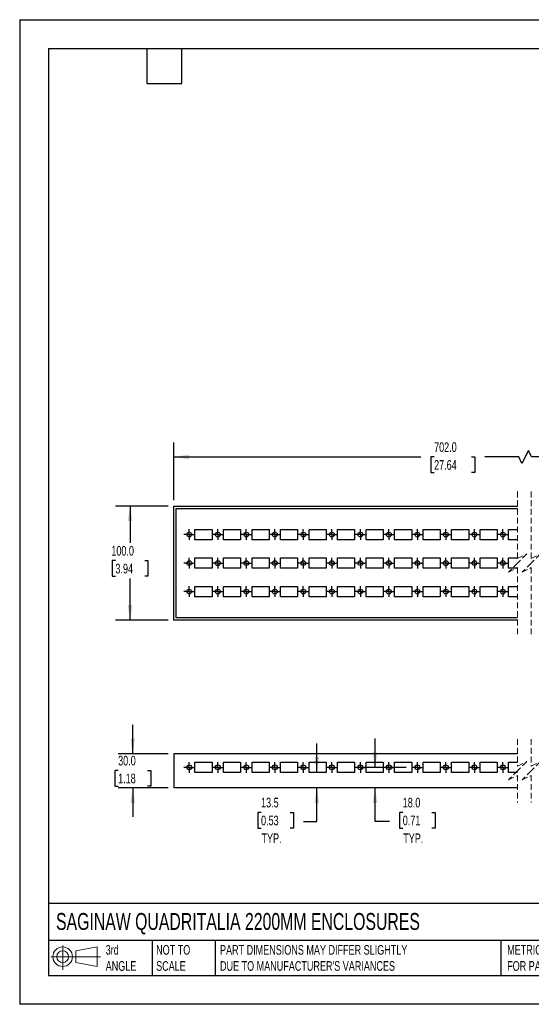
# Model space of a CAD drawing. Header units: millimetres. Extents: x 0 to 1118, y 0 to 864.
# Tile 1 of 6: x 0 to 449, y 0 to 864. Entities that reach past the tile are written whole.
import ezdxf

# ---------------------------------------------------------------- set-up
doc = ezdxf.new("R2010")
doc.units = ezdxf.units.MM
doc.header["$LTSCALE"] = 4
doc.linetypes.add('CENTERX2', pattern=[20.32, 12.7, -2.54, 2.54, -2.54])
doc.linetypes.add('HIDDEN', pattern=[1.905, 1.27, -0.635])
doc.layers.add('CENTER', color=40, linetype='CENTERX2')
doc.layers.add('DIMENSIONS', color=140, linetype='Continuous', lineweight=25)
doc.layers.add('TEXT', color=140, linetype='Continuous', lineweight=25)
doc.styles.add('SLDTEXTSTYLE0', font='TXT', dxfattribs={"width": 0.7})
doc.dimstyles.new('SLDDIMSTYLE0', dxfattribs={"dimtxt": 8.632031, "dimasz": 13.208, "dimexe": 0, "dimexo": 0.0625, "dimgap": 2.158008, "dimtad": 0, "dimtih": 1, "dimtoh": 1, "dimdec": 1, "dimrnd": 1e-09, "dimzin": 4, "dimdsep": 46, "dimtxsty": 'SLDTEXTSTYLE0', "dimsah": 1, "dimcen": 0.09, "dimadec": 0, "dimazin": 1, "dimtfac": 1, "dimtdec": 1, "dimtofl": 0, "dimtmove": 0, "dimatfit": 3, "dimfxl": 0, "dimfrac": 2, "dimtolj": 1, "dimtzin": 12, "dimarcsym": 0})
doc.dimstyles.new('SLDDIMSTYLE1', dxfattribs={"dimtxt": 8.632031, "dimasz": 13.208, "dimexe": 0, "dimexo": 0.0625, "dimgap": 2.158008, "dimtad": 0, "dimtih": 1, "dimtoh": 1, "dimdec": 1, "dimrnd": 1e-09, "dimzin": 12, "dimdsep": 46, "dimtxsty": 'SLDTEXTSTYLE0', "dimsah": 1, "dimcen": 0.09, "dimadec": 0, "dimazin": 3, "dimtfac": 1, "dimtdec": 1, "dimtmove": 0, "dimatfit": 0, "dimfxl": 0, "dimfrac": 2, "dimtolj": 1, "dimtzin": 12, "dimarcsym": 0})
doc.dimstyles.new('SLDDIMSTYLE2', dxfattribs={"dimtxt": 8.632031, "dimasz": 13.208, "dimexe": 0, "dimexo": 0.0625, "dimgap": 2.158008, "dimtad": 0, "dimtih": 1, "dimtoh": 1, "dimdec": 1, "dimrnd": 1e-09, "dimzin": 4, "dimdsep": 46, "dimtxsty": 'SLDTEXTSTYLE0', "dimsah": 1, "dimcen": 0.09, "dimadec": 0, "dimazin": 1, "dimtfac": 1, "dimtdec": 1, "dimtmove": 0, "dimatfit": 0, "dimfxl": 0, "dimfrac": 2, "dimtolj": 1, "dimtzin": 12, "dimarcsym": 0})

# ---------------------------------------------------------------- blocks, each defined once
blk = doc.blocks.new('Block11')
at = {"color": 7, "linetype": 'Continuous', "lineweight": 18}
for p, q in [((10.35, 21.24), (10.35, 0)), ((21.92, 16.67), (40.7, 20.13)), ((40.7, 20.13), (40.7, 2.93)), ((0, 11.53), (43.49, 11.53)), ((21.92, 6.38), (21.92, 16.67)), ((21.92, 6.38), (40.7, 2.93))]:
    blk.add_line(p, q, dxfattribs=at)
for radius in [8.6, 5.14]:
    blk.add_circle((10.35, 11.53), radius, dxfattribs=at)
blk = doc.blocks.new('Block12')
at = {"color": 7, "linetype": 'Continuous'}
blk.add_blockref('Block11', (0, 0), dxfattribs=at)
blk = doc.blocks.new('_D')
at = {"layer": 'DIMENSIONS'}
for p, q in [((135.2, 442.07), (135.2, 492.81)), ((748.65, 442.07), (748.65, 492.81)), ((446.08, 485.75), (440.43, 474.46)), ((448.9, 480.11), (446.08, 485.75)), ((135.2, 480.11), (351.66, 480.11)), ((363.36, 480.11), (360.46, 480.11)), ((360.46, 480.11), (360.46, 466.39)), ((396.19, 480.11), (399.09, 480.11)), ((399.09, 480.11), (399.09, 466.39)), ((437.61, 480.11), (407.89, 480.11)), ((440.43, 474.46), (437.61, 480.11)), ((748.65, 480.11), (448.9, 480.11)), ((360.46, 466.39), (363.36, 466.39)), ((399.09, 466.39), (396.19, 466.39))]:
    blk.add_line(p, q, dxfattribs=at)
for points in [[(135.2, 480.11), (148.4, 478.08), (148.4, 482.14)], [(748.65, 480.11), (735.44, 482.14), (735.44, 478.08)]]:
    blk.add_solid(points, dxfattribs=at)
at = {"layer": 'DIMENSIONS', "char_height": 8.467, "attachment_point": 1, "style": 'SLDTEXTSTYLE0'}
for s, insert in [('702.0', (363.36, 492.96)), ('27.64', (363.36, 477.3))]:
    blk.add_mtext(s, dxfattribs=dict(at, insert=insert))
blk = doc.blocks.new('_D_1')
at = {"layer": 'DIMENSIONS'}
for p, q in [((130.12, 436.99), (84.07, 436.99)), ((96.77, 436.99), (96.77, 404.85)), ((83.95, 389.2), (81.05, 389.2)), ((81.05, 389.2), (81.05, 375.48)), ((109.6, 389.2), (112.5, 389.2)), ((112.5, 389.2), (112.5, 375.48)), ((81.05, 375.48), (83.95, 375.48)), ((96.77, 336.99), (96.77, 373.54)), ((112.5, 375.48), (109.6, 375.48)), ((130.12, 336.99), (84.07, 336.99))]:
    blk.add_line(p, q, dxfattribs=at)
for points in [[(96.77, 436.99), (94.74, 423.78), (98.8, 423.78)], [(96.77, 336.99), (98.8, 350.2), (94.74, 350.2)]]:
    blk.add_solid(points, dxfattribs=at)
at = {"layer": 'DIMENSIONS', "char_height": 8.467, "attachment_point": 1, "style": 'SLDTEXTSTYLE0'}
for s, insert in [('100.0', (80.36, 402.04)), ('3.94', (83.95, 386.39))]:
    blk.add_mtext(s, dxfattribs=dict(at, insert=insert))
blk = doc.blocks.new('SW_CENTERMARKSYMBOL_36')
at = {"layer": 'CENTER', "color": 0}
for p, q in [((-2.54, 0), (-4.67, 0)), ((0, 0), (-2.54, 0)), ((0, 2.54), (0, 4.66)), ((0, 0), (0, 2.54)), ((0, 0), (0, -2.54)), ((0, 0), (2.54, 0)), ((2.54, 0), (4.66, 0)), ((0, -2.54), (0, -4.67))]:
    blk.add_line(p, q, dxfattribs=at)
blk = doc.blocks.new('SW_CENTERMARKSYMBOL_37')
at = {"layer": 'CENTER', "color": 0}
for p, q in [((-2.54, 0), (-4.67, 0)), ((0, 0), (-2.54, 0)), ((0, 2.54), (0, 4.66)), ((0, 0), (0, 2.54)), ((0, 0), (0, -2.54)), ((0, 0), (2.54, 0)), ((2.54, 0), (4.66, 0)), ((0, -2.54), (0, -4.67))]:
    blk.add_line(p, q, dxfattribs=at)
blk = doc.blocks.new('SW_CENTERMARKSYMBOL_38')
at = {"layer": 'CENTER', "color": 0}
for p, q in [((-2.54, 0), (-4.67, 0)), ((0, 0), (-2.54, 0)), ((0, 2.54), (0, 4.66)), ((0, 0), (0, 2.54)), ((0, 0), (0, -2.54)), ((0, 0), (2.54, 0)), ((2.54, 0), (4.66, 0)), ((0, -2.54), (0, -4.67))]:
    blk.add_line(p, q, dxfattribs=at)
blk = doc.blocks.new('SW_CENTERMARKSYMBOL_39')
at = {"layer": 'CENTER', "color": 0}
for p, q in [((-2.54, 0), (-4.67, 0)), ((0, 0), (-2.54, 0)), ((0, 2.54), (0, 4.66)), ((0, 0), (0, 2.54)), ((0, 0), (0, -2.54)), ((0, 0), (2.54, 0)), ((2.54, 0), (4.66, 0)), ((0, -2.54), (0, -4.67))]:
    blk.add_line(p, q, dxfattribs=at)
blk = doc.blocks.new('SW_CENTERMARKSYMBOL_40')
at = {"layer": 'CENTER', "color": 0}
for p, q in [((-2.54, 0), (-4.67, 0)), ((0, 0), (-2.54, 0)), ((0, 2.54), (0, 4.67)), ((0, 0), (0, 2.54)), ((0, 0), (0, -2.54)), ((0, 0), (2.54, 0)), ((2.54, 0), (4.67, 0)), ((0, -2.54), (0, -4.67))]:
    blk.add_line(p, q, dxfattribs=at)
blk = doc.blocks.new('SW_CENTERMARKSYMBOL_41')
at = {"layer": 'CENTER', "color": 0}
for p, q in [((-2.54, 0), (-4.67, 0)), ((0, 0), (-2.54, 0)), ((0, 2.54), (0, 4.67)), ((0, 0), (0, 2.54)), ((0, 0), (0, -2.54)), ((0, 0), (2.54, 0)), ((2.54, 0), (4.67, 0)), ((0, -2.54), (0, -4.67))]:
    blk.add_line(p, q, dxfattribs=at)
blk = doc.blocks.new('SW_CENTERMARKSYMBOL_42')
at = {"layer": 'CENTER', "color": 0}
for p, q in [((-2.54, 0), (-4.67, 0)), ((0, 0), (-2.54, 0)), ((0, 2.54), (0, 4.66)), ((0, 0), (0, 2.54)), ((0, 0), (0, -2.54)), ((0, 0), (2.54, 0)), ((2.54, 0), (4.66, 0)), ((0, -2.54), (0, -4.67))]:
    blk.add_line(p, q, dxfattribs=at)
blk = doc.blocks.new('SW_CENTERMARKSYMBOL_43')
at = {"layer": 'CENTER', "color": 0}
for p, q in [((-2.54, 0), (-4.67, 0)), ((0, 0), (-2.54, 0)), ((0, 2.54), (0, 4.66)), ((0, 0), (0, 2.54)), ((0, 0), (0, -2.54)), ((0, 0), (2.54, 0)), ((2.54, 0), (4.66, 0)), ((0, -2.54), (0, -4.67))]:
    blk.add_line(p, q, dxfattribs=at)
blk = doc.blocks.new('SW_CENTERMARKSYMBOL_44')
at = {"layer": 'CENTER', "color": 0}
for p, q in [((-2.54, 0), (-4.67, 0)), ((0, 0), (-2.54, 0)), ((0, 2.54), (0, 4.66)), ((0, 0), (0, 2.54)), ((0, 0), (0, -2.54)), ((0, 0), (2.54, 0)), ((2.54, 0), (4.66, 0)), ((0, -2.54), (0, -4.67))]:
    blk.add_line(p, q, dxfattribs=at)
blk = doc.blocks.new('SW_CENTERMARKSYMBOL_45')
at = {"layer": 'CENTER', "color": 0}
for p, q in [((-2.54, 0), (-4.67, 0)), ((0, 0), (-2.54, 0)), ((0, 2.54), (0, 4.66)), ((0, 0), (0, 2.54)), ((0, 0), (0, -2.54)), ((0, 0), (2.54, 0)), ((2.54, 0), (4.66, 0)), ((0, -2.54), (0, -4.67))]:
    blk.add_line(p, q, dxfattribs=at)
blk = doc.blocks.new('SW_CENTERMARKSYMBOL_46')
at = {"layer": 'CENTER', "color": 0}
for p, q in [((-2.54, 0), (-4.67, 0)), ((0, 0), (-2.54, 0)), ((0, 2.54), (0, 4.67)), ((0, 0), (0, 2.54)), ((0, 0), (0, -2.54)), ((0, 0), (2.54, 0)), ((2.54, 0), (4.67, 0)), ((0, -2.54), (0, -4.67))]:
    blk.add_line(p, q, dxfattribs=at)
blk = doc.blocks.new('SW_CENTERMARKSYMBOL_47')
at = {"layer": 'CENTER', "color": 0}
for p, q in [((-2.54, 0), (-4.67, 0)), ((0, 0), (-2.54, 0)), ((0, 2.54), (0, 4.67)), ((0, 0), (0, 2.54)), ((0, 0), (0, -2.54)), ((0, 0), (2.54, 0)), ((2.54, 0), (4.67, 0)), ((0, -2.54), (0, -4.67))]:
    blk.add_line(p, q, dxfattribs=at)
blk = doc.blocks.new('SW_CENTERMARKSYMBOL_48')
at = {"layer": 'CENTER', "color": 0}
for p, q in [((-2.54, 0), (-4.67, 0)), ((0, 0), (-2.54, 0)), ((0, 2.54), (0, 4.66)), ((0, 0), (0, 2.54)), ((0, 0), (0, -2.54)), ((0, 0), (2.54, 0)), ((2.54, 0), (4.66, 0)), ((0, -2.54), (0, -4.67))]:
    blk.add_line(p, q, dxfattribs=at)
blk = doc.blocks.new('SW_CENTERMARKSYMBOL_49')
at = {"layer": 'CENTER', "color": 0}
for p, q in [((-2.54, 0), (-4.67, 0)), ((0, 0), (-2.54, 0)), ((0, 2.54), (0, 4.66)), ((0, 0), (0, 2.54)), ((0, 0), (0, -2.54)), ((0, 0), (2.54, 0)), ((2.54, 0), (4.66, 0)), ((0, -2.54), (0, -4.67))]:
    blk.add_line(p, q, dxfattribs=at)
blk = doc.blocks.new('SW_CENTERMARKSYMBOL_50')
at = {"layer": 'CENTER', "color": 0}
for p, q in [((-2.54, 0), (-4.67, 0)), ((0, 0), (-2.54, 0)), ((0, 2.54), (0, 4.66)), ((0, 0), (0, 2.54)), ((0, 0), (0, -2.54)), ((0, 0), (2.54, 0)), ((2.54, 0), (4.66, 0)), ((0, -2.54), (0, -4.67))]:
    blk.add_line(p, q, dxfattribs=at)
blk = doc.blocks.new('SW_CENTERMARKSYMBOL_51')
at = {"layer": 'CENTER', "color": 0}
for p, q in [((-2.54, 0), (-4.67, 0)), ((0, 0), (-2.54, 0)), ((0, 2.54), (0, 4.66)), ((0, 0), (0, 2.54)), ((0, 0), (0, -2.54)), ((0, 0), (2.54, 0)), ((2.54, 0), (4.66, 0)), ((0, -2.54), (0, -4.67))]:
    blk.add_line(p, q, dxfattribs=at)
blk = doc.blocks.new('SW_CENTERMARKSYMBOL_52')
at = {"layer": 'CENTER', "color": 0}
for p, q in [((-2.54, 0), (-4.67, 0)), ((0, 0), (-2.54, 0)), ((0, 2.54), (0, 4.67)), ((0, 0), (0, 2.54)), ((0, 0), (0, -2.54)), ((0, 0), (2.54, 0)), ((2.54, 0), (4.67, 0)), ((0, -2.54), (0, -4.67))]:
    blk.add_line(p, q, dxfattribs=at)
blk = doc.blocks.new('SW_CENTERMARKSYMBOL_53')
at = {"layer": 'CENTER', "color": 0}
for p, q in [((-2.54, 0), (-4.67, 0)), ((0, 0), (-2.54, 0)), ((0, 2.54), (0, 4.67)), ((0, 0), (0, 2.54)), ((0, 0), (0, -2.54)), ((0, 0), (2.54, 0)), ((2.54, 0), (4.67, 0)), ((0, -2.54), (0, -4.67))]:
    blk.add_line(p, q, dxfattribs=at)
blk = doc.blocks.new('SW_CENTERMARKSYMBOL_54')
at = {"layer": 'CENTER', "color": 0}
for p, q in [((-2.54, 0), (-4.66, 0)), ((0, 0), (-2.54, 0)), ((0, 2.54), (0, 4.66)), ((0, 0), (0, 2.54)), ((0, 0), (0, -2.54)), ((0, 0), (2.54, 0)), ((2.54, 0), (4.66, 0)), ((0, -2.54), (0, -4.66))]:
    blk.add_line(p, q, dxfattribs=at)
blk = doc.blocks.new('SW_CENTERMARKSYMBOL_55')
at = {"layer": 'CENTER', "color": 0}
for p, q in [((-2.54, 0), (-4.67, 0)), ((0, 0), (-2.54, 0)), ((0, 2.54), (0, 4.67)), ((0, 0), (0, 2.54)), ((0, 0), (0, -2.54)), ((0, 0), (2.54, 0)), ((2.54, 0), (4.67, 0)), ((0, -2.54), (0, -4.67))]:
    blk.add_line(p, q, dxfattribs=at)
blk = doc.blocks.new('SW_CENTERMARKSYMBOL_56')
at = {"layer": 'CENTER', "color": 0}
for p, q in [((-2.54, 0), (-4.67, 0)), ((0, 0), (-2.54, 0)), ((0, 2.54), (0, 4.67)), ((0, 0), (0, 2.54)), ((0, 0), (0, -2.54)), ((0, 0), (2.54, 0)), ((2.54, 0), (4.67, 0)), ((0, -2.54), (0, -4.67))]:
    blk.add_line(p, q, dxfattribs=at)
blk = doc.blocks.new('SW_CENTERMARKSYMBOL_57')
at = {"layer": 'CENTER', "color": 0}
for p, q in [((-2.54, 0), (-4.67, 0)), ((0, 0), (-2.54, 0)), ((0, 2.54), (0, 4.66)), ((0, 0), (0, 2.54)), ((0, 0), (0, -2.54)), ((0, 0), (2.54, 0)), ((2.54, 0), (4.66, 0)), ((0, -2.54), (0, -4.67))]:
    blk.add_line(p, q, dxfattribs=at)
blk = doc.blocks.new('SW_CENTERMARKSYMBOL_58')
at = {"layer": 'CENTER', "color": 0}
for p, q in [((-2.54, 0), (-4.67, 0)), ((0, 0), (-2.54, 0)), ((0, 2.54), (0, 4.67)), ((0, 0), (0, 2.54)), ((0, 0), (0, -2.54)), ((0, 0), (2.54, 0)), ((2.54, 0), (4.67, 0)), ((0, -2.54), (0, -4.67))]:
    blk.add_line(p, q, dxfattribs=at)
blk = doc.blocks.new('SW_CENTERMARKSYMBOL_59')
at = {"layer": 'CENTER', "color": 0}
for p, q in [((-2.54, 0), (-4.67, 0)), ((0, 0), (-2.54, 0)), ((0, 2.54), (0, 4.67)), ((0, 0), (0, 2.54)), ((0, 0), (0, -2.54)), ((0, 0), (2.54, 0)), ((2.54, 0), (4.67, 0)), ((0, -2.54), (0, -4.67))]:
    blk.add_line(p, q, dxfattribs=at)
blk = doc.blocks.new('SW_CENTERMARKSYMBOL_60')
at = {"layer": 'CENTER', "color": 0}
for p, q in [((-2.54, 0), (-4.67, 0)), ((0, 0), (-2.54, 0)), ((0, 2.54), (0, 4.66)), ((0, 0), (0, 2.54)), ((0, 0), (0, -2.54)), ((0, 0), (2.54, 0)), ((2.54, 0), (4.66, 0)), ((0, -2.54), (0, -4.67))]:
    blk.add_line(p, q, dxfattribs=at)
blk = doc.blocks.new('SW_CENTERMARKSYMBOL_61')
at = {"layer": 'CENTER', "color": 0}
for p, q in [((-2.54, 0), (-4.67, 0)), ((0, 0), (-2.54, 0)), ((0, 2.54), (0, 4.66)), ((0, 0), (0, 2.54)), ((0, 0), (0, -2.54)), ((0, 0), (2.54, 0)), ((2.54, 0), (4.66, 0)), ((0, -2.54), (0, -4.67))]:
    blk.add_line(p, q, dxfattribs=at)
blk = doc.blocks.new('SW_CENTERMARKSYMBOL_62')
at = {"layer": 'CENTER', "color": 0}
for p, q in [((-2.54, 0), (-4.67, 0)), ((0, 0), (-2.54, 0)), ((0, 2.54), (0, 4.66)), ((0, 0), (0, 2.54)), ((0, 0), (0, -2.54)), ((0, 0), (2.54, 0)), ((2.54, 0), (4.66, 0)), ((0, -2.54), (0, -4.67))]:
    blk.add_line(p, q, dxfattribs=at)
blk = doc.blocks.new('SW_CENTERMARKSYMBOL_63')
at = {"layer": 'CENTER', "color": 0}
for p, q in [((-2.54, 0), (-4.67, 0)), ((0, 0), (-2.54, 0)), ((0, 2.54), (0, 4.66)), ((0, 0), (0, 2.54)), ((0, 0), (0, -2.54)), ((0, 0), (2.54, 0)), ((2.54, 0), (4.66, 0)), ((0, -2.54), (0, -4.67))]:
    blk.add_line(p, q, dxfattribs=at)
blk = doc.blocks.new('SW_CENTERMARKSYMBOL_64')
at = {"layer": 'CENTER', "color": 0}
for p, q in [((-2.54, 0), (-4.67, 0)), ((0, 0), (-2.54, 0)), ((0, 2.54), (0, 4.66)), ((0, 0), (0, 2.54)), ((0, 0), (0, -2.54)), ((0, 0), (2.54, 0)), ((2.54, 0), (4.66, 0)), ((0, -2.54), (0, -4.67))]:
    blk.add_line(p, q, dxfattribs=at)
blk = doc.blocks.new('SW_CENTERMARKSYMBOL_65')
at = {"layer": 'CENTER', "color": 0}
for p, q in [((-2.54, 0), (-4.67, 0)), ((0, 0), (-2.54, 0)), ((0, 2.54), (0, 4.66)), ((0, 0), (0, 2.54)), ((0, 0), (0, -2.54)), ((0, 0), (2.54, 0)), ((2.54, 0), (4.66, 0)), ((0, -2.54), (0, -4.67))]:
    blk.add_line(p, q, dxfattribs=at)
blk = doc.blocks.new('SW_CENTERMARKSYMBOL_66')
at = {"layer": 'CENTER', "color": 0}
for p, q in [((-2.54, 0), (-4.66, 0)), ((0, 0), (-2.54, 0)), ((0, 2.54), (0, 4.66)), ((0, 0), (0, 2.54)), ((0, 0), (0, -2.54)), ((0, 0), (2.54, 0)), ((2.54, 0), (4.66, 0)), ((0, -2.54), (0, -4.66))]:
    blk.add_line(p, q, dxfattribs=at)
blk = doc.blocks.new('SW_CENTERMARKSYMBOL_67')
at = {"layer": 'CENTER', "color": 0}
for p, q in [((-2.54, 0), (-4.67, 0)), ((0, 0), (-2.54, 0)), ((0, 2.54), (0, 4.66)), ((0, 0), (0, 2.54)), ((0, 0), (0, -2.54)), ((0, 0), (2.54, 0)), ((2.54, 0), (4.66, 0)), ((0, -2.54), (0, -4.67))]:
    blk.add_line(p, q, dxfattribs=at)
blk = doc.blocks.new('SW_CENTERMARKSYMBOL_68')
at = {"layer": 'CENTER', "color": 0}
for p, q in [((-2.54, 0), (-4.67, 0)), ((0, 0), (-2.54, 0)), ((0, 2.54), (0, 4.66)), ((0, 0), (0, 2.54)), ((0, 0), (0, -2.54)), ((0, 0), (2.54, 0)), ((2.54, 0), (4.66, 0)), ((0, -2.54), (0, -4.67))]:
    blk.add_line(p, q, dxfattribs=at)
blk = doc.blocks.new('SW_CENTERMARKSYMBOL_69')
at = {"layer": 'CENTER', "color": 0}
for p, q in [((-2.54, 0), (-4.66, 0)), ((0, 0), (-2.54, 0)), ((0, 2.54), (0, 4.66)), ((0, 0), (0, 2.54)), ((0, 0), (0, -2.54)), ((0, 0), (2.54, 0)), ((2.54, 0), (4.66, 0)), ((0, -2.54), (0, -4.66))]:
    blk.add_line(p, q, dxfattribs=at)
blk = doc.blocks.new('SW_CENTERMARKSYMBOL_70')
at = {"layer": 'CENTER', "color": 0}
for p, q in [((-2.54, 0), (-4.67, 0)), ((0, 0), (-2.54, 0)), ((0, 2.54), (0, 4.67)), ((0, 0), (0, 2.54)), ((0, 0), (0, -2.54)), ((0, 0), (2.54, 0)), ((2.54, 0), (4.67, 0)), ((0, -2.54), (0, -4.67))]:
    blk.add_line(p, q, dxfattribs=at)
blk = doc.blocks.new('SW_CENTERMARKSYMBOL_71')
at = {"layer": 'CENTER', "color": 0}
for p, q in [((-2.54, 0), (-4.67, 0)), ((0, 0), (-2.54, 0)), ((0, 2.54), (0, 4.67)), ((0, 0), (0, 2.54)), ((0, 0), (0, -2.54)), ((0, 0), (2.54, 0)), ((2.54, 0), (4.67, 0)), ((0, -2.54), (0, -4.67))]:
    blk.add_line(p, q, dxfattribs=at)
blk = doc.blocks.new('_D_13')
at = {"layer": 'DIMENSIONS'}
for p, q in [((311.59, 207.84), (311.59, 233.24)), ((338.95, 207.84), (298.89, 207.84)), ((311.59, 160.23), (311.59, 189.84)), ((335.87, 168.3), (332.98, 168.3)), ((332.98, 168.3), (332.98, 154.58)), ((361.52, 168.3), (364.42, 168.3)), ((364.42, 168.3), (364.42, 154.58)), ((324.28, 160.23), (311.59, 160.23)), ((332.98, 154.58), (335.87, 154.58)), ((364.42, 154.58), (361.52, 154.58))]:
    blk.add_line(p, q, dxfattribs=at)
for points in [[(311.59, 207.84), (313.62, 221.05), (309.55, 221.05)], [(311.59, 189.84), (309.55, 176.63), (313.62, 176.63)]]:
    blk.add_solid(points, dxfattribs=at)
at = {"layer": 'DIMENSIONS', "char_height": 8.467, "attachment_point": 1, "style": 'SLDTEXTSTYLE0'}
for s, insert in [('18.0', (335.87, 181.15)), ('0.71', (335.87, 165.5)), ('TYP.', (336.29, 149.84))]:
    blk.add_mtext(s, dxfattribs=dict(at, insert=insert))
blk = doc.blocks.new('_D_14')
at = {"layer": 'DIMENSIONS'}
for p, q in [((260.56, 203.34), (260.56, 228.74)), ((273.78, 203.34), (273.26, 203.34)), ((260.56, 160.23), (260.56, 189.84)), ((211.62, 168.3), (208.72, 168.3)), ((208.72, 168.3), (208.72, 154.58)), ((237.27, 168.3), (240.17, 168.3)), ((240.17, 168.3), (240.17, 154.58)), ((248.86, 160.23), (260.56, 160.23)), ((208.72, 154.58), (211.62, 154.58)), ((240.17, 154.58), (237.27, 154.58))]:
    blk.add_line(p, q, dxfattribs=at)
for points in [[(260.56, 203.34), (262.59, 216.55), (258.53, 216.55)], [(260.56, 189.84), (258.53, 176.63), (262.59, 176.63)]]:
    blk.add_solid(points, dxfattribs=at)
at = {"layer": 'DIMENSIONS', "char_height": 8.467, "attachment_point": 1, "style": 'SLDTEXTSTYLE0'}
for s, insert in [('13.5', (211.62, 181.15)), ('0.53', (211.62, 165.5)), ('TYP.', (212.03, 149.84))]:
    blk.add_mtext(s, dxfattribs=dict(at, insert=insert))
blk = doc.blocks.new('_D_15')
at = {"layer": 'DIMENSIONS'}
for p, q in [((99.14, 219.84), (99.14, 245.24)), ((130.12, 219.84), (86.44, 219.84)), ((86.32, 205.13), (83.42, 205.13)), ((83.42, 205.13), (83.42, 191.42)), ((111.97, 205.13), (114.87, 205.13)), ((114.87, 205.13), (114.87, 191.42)), ((83.42, 191.42), (86.32, 191.42)), ((114.87, 191.42), (111.97, 191.42)), ((130.12, 189.84), (86.44, 189.84)), ((99.14, 189.84), (99.14, 164.44))]:
    blk.add_line(p, q, dxfattribs=at)
for points in [[(99.14, 219.84), (101.17, 233.05), (97.11, 233.05)], [(99.14, 189.84), (97.11, 176.63), (101.17, 176.63)]]:
    blk.add_solid(points, dxfattribs=at)
at = {"layer": 'DIMENSIONS', "char_height": 8.467, "attachment_point": 1, "style": 'SLDTEXTSTYLE0'}
for s, insert in [('30.0', (86.32, 217.98)), ('1.18', (86.32, 202.33))]:
    blk.add_mtext(s, dxfattribs=dict(at, insert=insert))
blk = doc.blocks.new('SW_CENTERMARKSYMBOL_90')
at = {"layer": 'CENTER', "color": 0}
for p, q in [((-2.54, 0), (-4.67, 0)), ((0, 0), (-2.54, 0)), ((0, 2.54), (0, 4.66)), ((0, 0), (0, 2.54)), ((0, 0), (0, -2.54)), ((0, 0), (2.54, 0)), ((2.54, 0), (4.66, 0)), ((0, -2.54), (0, -4.67))]:
    blk.add_line(p, q, dxfattribs=at)
blk = doc.blocks.new('SW_CENTERMARKSYMBOL_91')
at = {"layer": 'CENTER', "color": 0}
for p, q in [((-2.54, 0), (-4.67, 0)), ((0, 0), (-2.54, 0)), ((0, 2.54), (0, 4.66)), ((0, 0), (0, 2.54)), ((0, 0), (0, -2.54)), ((0, 0), (2.54, 0)), ((2.54, 0), (4.66, 0)), ((0, -2.54), (0, -4.67))]:
    blk.add_line(p, q, dxfattribs=at)
blk = doc.blocks.new('SW_CENTERMARKSYMBOL_92')
at = {"layer": 'CENTER', "color": 0}
for p, q in [((-2.54, 0), (-4.67, 0)), ((0, 0), (-2.54, 0)), ((0, 2.54), (0, 4.66)), ((0, 0), (0, 2.54)), ((0, 0), (0, -2.54)), ((0, 0), (2.54, 0)), ((2.54, 0), (4.66, 0)), ((0, -2.54), (0, -4.67))]:
    blk.add_line(p, q, dxfattribs=at)
blk = doc.blocks.new('SW_CENTERMARKSYMBOL_93')
at = {"layer": 'CENTER', "color": 0}
for p, q in [((-2.54, 0), (-4.67, 0)), ((0, 0), (-2.54, 0)), ((0, 2.54), (0, 4.66)), ((0, 0), (0, 2.54)), ((0, 0), (0, -2.54)), ((0, 0), (2.54, 0)), ((2.54, 0), (4.66, 0)), ((0, -2.54), (0, -4.67))]:
    blk.add_line(p, q, dxfattribs=at)
blk = doc.blocks.new('SW_CENTERMARKSYMBOL_94')
at = {"layer": 'CENTER', "color": 0}
for p, q in [((-2.54, 0), (-4.67, 0)), ((0, 0), (-2.54, 0)), ((0, 2.54), (0, 4.66)), ((0, 0), (0, 2.54)), ((0, 0), (0, -2.54)), ((0, 0), (2.54, 0)), ((2.54, 0), (4.66, 0)), ((0, -2.54), (0, -4.67))]:
    blk.add_line(p, q, dxfattribs=at)
blk = doc.blocks.new('SW_CENTERMARKSYMBOL_95')
at = {"layer": 'CENTER', "color": 0}
for p, q in [((-2.54, 0), (-4.67, 0)), ((0, 0), (-2.54, 0)), ((0, 2.54), (0, 4.66)), ((0, 0), (0, 2.54)), ((0, 0), (0, -2.54)), ((0, 0), (2.54, 0)), ((2.54, 0), (4.66, 0)), ((0, -2.54), (0, -4.67))]:
    blk.add_line(p, q, dxfattribs=at)
blk = doc.blocks.new('SW_CENTERMARKSYMBOL_96')
at = {"layer": 'CENTER', "color": 0}
for p, q in [((-2.54, 0), (-4.67, 0)), ((0, 0), (-2.54, 0)), ((0, 2.54), (0, 4.66)), ((0, 0), (0, 2.54)), ((0, 0), (0, -2.54)), ((0, 0), (2.54, 0)), ((2.54, 0), (4.66, 0)), ((0, -2.54), (0, -4.67))]:
    blk.add_line(p, q, dxfattribs=at)
blk = doc.blocks.new('SW_CENTERMARKSYMBOL_97')
at = {"layer": 'CENTER', "color": 0}
for p, q in [((-2.54, 0), (-4.67, 0)), ((0, 0), (-2.54, 0)), ((0, 2.54), (0, 4.66)), ((0, 0), (0, 2.54)), ((0, 0), (0, -2.54)), ((0, 0), (2.54, 0)), ((2.54, 0), (4.66, 0)), ((0, -2.54), (0, -4.67))]:
    blk.add_line(p, q, dxfattribs=at)
blk = doc.blocks.new('SW_CENTERMARKSYMBOL_98')
at = {"layer": 'CENTER', "color": 0}
for p, q in [((-2.54, 0), (-4.67, 0)), ((0, 0), (-2.54, 0)), ((0, 2.54), (0, 4.66)), ((0, 0), (0, 2.54)), ((0, 0), (0, -2.54)), ((0, 0), (2.54, 0)), ((2.54, 0), (4.66, 0)), ((0, -2.54), (0, -4.67))]:
    blk.add_line(p, q, dxfattribs=at)
blk = doc.blocks.new('SW_CENTERMARKSYMBOL_99')
at = {"layer": 'CENTER', "color": 0}
for p, q in [((-2.54, 0), (-4.67, 0)), ((0, 0), (-2.54, 0)), ((0, 2.54), (0, 4.66)), ((0, 0), (0, 2.54)), ((0, 0), (0, -2.54)), ((0, 0), (2.54, 0)), ((2.54, 0), (4.66, 0)), ((0, -2.54), (0, -4.67))]:
    blk.add_line(p, q, dxfattribs=at)
blk = doc.blocks.new('SW_CENTERMARKSYMBOL_100')
at = {"layer": 'CENTER', "color": 0}
for p, q in [((-2.54, 0), (-4.67, 0)), ((0, 0), (-2.54, 0)), ((0, 2.54), (0, 4.66)), ((0, 0), (0, 2.54)), ((0, 0), (0, -2.54)), ((0, 0), (2.54, 0)), ((2.54, 0), (4.66, 0)), ((0, -2.54), (0, -4.67))]:
    blk.add_line(p, q, dxfattribs=at)
blk = doc.blocks.new('SW_CENTERMARKSYMBOL_101')
at = {"layer": 'CENTER', "color": 0}
for p, q in [((-2.54, 0), (-4.67, 0)), ((0, 0), (-2.54, 0)), ((0, 2.54), (0, 4.66)), ((0, 0), (0, 2.54)), ((0, 0), (0, -2.54)), ((0, 0), (2.54, 0)), ((2.54, 0), (4.66, 0)), ((0, -2.54), (0, -4.67))]:
    blk.add_line(p, q, dxfattribs=at)

msp = doc.modelspace()

# ---------------------------------------------------------------- linework, layer by layer
at = {"color": 7, "linetype": 'Continuous'}
for p, q in [((0.01, 863.61), (0.01, 0.01)), ((0.01, 863.61), (1117.61, 863.61)), ((1117.61, 0.01), (0.01, 0.01))]:
    msp.add_line(p, q, dxfattribs=at)
at = {"color": 7, "linetype": 'HIDDEN', "lineweight": 18}
for p, q in [((436.59, 449.69), (436.59, 390.99)), ((448.59, 449.69), (448.59, 390.99)), ((436.59, 390.99), (444.59, 394.99)), ((444.59, 394.99), (436.59, 386.99)), ((448.59, 390.99), (456.59, 394.99)), ((456.59, 394.99), (448.59, 386.99)), ((436.59, 386.99), (428.59, 378.99)), ((428.59, 378.99), (436.59, 382.99)), ((436.59, 382.99), (436.59, 324.29)), ((448.59, 386.99), (440.59, 378.99)), ((440.59, 378.99), (448.59, 382.99)), ((448.59, 382.99), (448.59, 324.29)), ((436.59, 232.54), (436.59, 208.84)), ((448.59, 232.54), (448.59, 208.84)), ((436.59, 208.84), (444.59, 212.84)), ((444.59, 212.84), (436.59, 204.84)), ((448.59, 208.84), (456.59, 212.84)), ((456.59, 212.84), (448.59, 204.84)), ((436.59, 204.84), (428.59, 196.84)), ((428.59, 196.84), (436.59, 200.84)), ((436.59, 200.84), (436.59, 177.14)), ((448.59, 204.84), (440.59, 196.84)), ((440.59, 196.84), (448.59, 200.84)), ((448.59, 200.84), (448.59, 177.14))]:
    msp.add_line(p, q, dxfattribs=at)
for p, q in [((135.2, 436.99), (436.59, 436.99)), ((135.2, 336.99), (135.2, 436.99)), ((137.2, 434.99), (436.59, 434.99)), ((137.2, 338.99), (137.2, 434.99)), ((153.7, 416.49), (168.7, 416.49)), ((153.7, 407.49), (153.7, 416.49)), ((168.7, 416.49), (168.7, 407.49)), ((178.7, 416.49), (193.7, 416.49)), ((178.7, 407.49), (178.7, 416.49)), ((193.7, 416.49), (193.7, 407.49)), ((203.7, 416.49), (218.7, 416.49)), ((203.7, 407.49), (203.7, 416.49)), ((218.7, 416.49), (218.7, 407.49)), ((228.7, 416.49), (243.7, 416.49)), ((228.7, 407.49), (228.7, 416.49)), ((243.7, 416.49), (243.7, 407.49)), ((253.7, 416.49), (268.7, 416.49)), ((253.7, 407.49), (253.7, 416.49)), ((268.7, 416.49), (268.7, 407.49)), ((278.7, 416.49), (293.7, 416.49)), ((278.7, 407.49), (278.7, 416.49)), ((293.7, 416.49), (293.7, 407.49)), ((303.7, 416.49), (318.7, 416.49)), ((303.7, 407.49), (303.7, 416.49)), ((318.7, 416.49), (318.7, 407.49)), ((328.7, 416.49), (343.7, 416.49)), ((328.7, 407.49), (328.7, 416.49)), ((343.7, 416.49), (343.7, 407.49)), ((353.7, 416.49), (368.7, 416.49)), ((353.7, 407.49), (353.7, 416.49)), ((368.7, 416.49), (368.7, 407.49)), ((378.7, 416.49), (393.7, 416.49)), ((378.7, 407.49), (378.7, 416.49)), ((393.7, 416.49), (393.7, 407.49)), ((403.7, 416.49), (418.7, 416.49)), ((403.7, 407.49), (403.7, 416.49)), ((418.7, 416.49), (418.7, 407.49)), ((428.7, 416.49), (436.59, 416.49)), ((428.7, 407.49), (428.7, 416.49)), ((168.7, 407.49), (153.7, 407.49)), ((193.7, 407.49), (178.7, 407.49)), ((218.7, 407.49), (203.7, 407.49)), ((243.7, 407.49), (228.7, 407.49)), ((268.7, 407.49), (253.7, 407.49)), ((293.7, 407.49), (278.7, 407.49)), ((318.7, 407.49), (303.7, 407.49)), ((343.7, 407.49), (328.7, 407.49)), ((368.7, 407.49), (353.7, 407.49)), ((393.7, 407.49), (378.7, 407.49)), ((418.7, 407.49), (403.7, 407.49)), ((436.59, 407.49), (428.7, 407.49)), ((153.7, 391.49), (168.7, 391.49)), ((153.7, 382.49), (153.7, 391.49)), ((168.7, 391.49), (168.7, 382.49)), ((178.7, 391.49), (193.7, 391.49)), ((178.7, 382.49), (178.7, 391.49)), ((193.7, 391.49), (193.7, 382.49)), ((203.7, 391.49), (218.7, 391.49)), ((203.7, 382.49), (203.7, 391.49)), ((218.7, 391.49), (218.7, 382.49)), ((228.7, 391.49), (243.7, 391.49)), ((228.7, 382.49), (228.7, 391.49)), ((243.7, 391.49), (243.7, 382.49)), ((253.7, 391.49), (268.7, 391.49)), ((253.7, 382.49), (253.7, 391.49)), ((268.7, 391.49), (268.7, 382.49)), ((278.7, 391.49), (293.7, 391.49)), ((278.7, 382.49), (278.7, 391.49)), ((293.7, 391.49), (293.7, 382.49)), ((303.7, 391.49), (318.7, 391.49)), ((303.7, 382.49), (303.7, 391.49)), ((318.7, 391.49), (318.7, 382.49)), ((328.7, 391.49), (343.7, 391.49)), ((328.7, 382.49), (328.7, 391.49)), ((343.7, 391.49), (343.7, 382.49)), ((353.7, 391.49), (368.7, 391.49)), ((353.7, 382.49), (353.7, 391.49)), ((368.7, 391.49), (368.7, 382.49)), ((378.7, 391.49), (393.7, 391.49)), ((378.7, 382.49), (378.7, 391.49)), ((393.7, 391.49), (393.7, 382.49)), ((403.7, 391.49), (418.7, 391.49)), ((403.7, 382.49), (403.7, 391.49)), ((418.7, 391.49), (418.7, 382.49)), ((428.7, 391.49), (436.59, 391.49)), ((428.7, 382.49), (428.7, 391.49)), ((168.7, 382.49), (153.7, 382.49)), ((193.7, 382.49), (178.7, 382.49)), ((218.7, 382.49), (203.7, 382.49)), ((243.7, 382.49), (228.7, 382.49)), ((268.7, 382.49), (253.7, 382.49)), ((293.7, 382.49), (278.7, 382.49)), ((318.7, 382.49), (303.7, 382.49)), ((343.7, 382.49), (328.7, 382.49)), ((368.7, 382.49), (353.7, 382.49)), ((393.7, 382.49), (378.7, 382.49)), ((418.7, 382.49), (403.7, 382.49)), ((436.59, 382.49), (428.7, 382.49)), ((153.7, 366.49), (168.7, 366.49)), ((153.7, 357.49), (153.7, 366.49)), ((168.7, 366.49), (168.7, 357.49)), ((178.7, 366.49), (193.7, 366.49)), ((178.7, 357.49), (178.7, 366.49)), ((193.7, 366.49), (193.7, 357.49)), ((203.7, 366.49), (218.7, 366.49)), ((203.7, 357.49), (203.7, 366.49)), ((218.7, 366.49), (218.7, 357.49)), ((228.7, 366.49), (243.7, 366.49)), ((228.7, 357.49), (228.7, 366.49)), ((243.7, 366.49), (243.7, 357.49)), ((253.7, 366.49), (268.7, 366.49)), ((253.7, 357.49), (253.7, 366.49)), ((268.7, 366.49), (268.7, 357.49)), ((278.7, 366.49), (293.7, 366.49)), ((278.7, 357.49), (278.7, 366.49)), ((293.7, 366.49), (293.7, 357.49)), ((303.7, 366.49), (318.7, 366.49)), ((303.7, 357.49), (303.7, 366.49)), ((318.7, 366.49), (318.7, 357.49)), ((328.7, 366.49), (343.7, 366.49)), ((328.7, 357.49), (328.7, 366.49)), ((343.7, 366.49), (343.7, 357.49)), ((353.7, 366.49), (368.7, 366.49)), ((353.7, 357.49), (353.7, 366.49)), ((368.7, 366.49), (368.7, 357.49)), ((378.7, 366.49), (393.7, 366.49)), ((378.7, 357.49), (378.7, 366.49)), ((393.7, 366.49), (393.7, 357.49)), ((403.7, 366.49), (418.7, 366.49)), ((403.7, 357.49), (403.7, 366.49)), ((418.7, 366.49), (418.7, 357.49)), ((428.7, 366.49), (436.59, 366.49)), ((428.7, 357.49), (428.7, 366.49)), ((168.7, 357.49), (153.7, 357.49)), ((193.7, 357.49), (178.7, 357.49)), ((218.7, 357.49), (203.7, 357.49)), ((243.7, 357.49), (228.7, 357.49)), ((268.7, 357.49), (253.7, 357.49)), ((293.7, 357.49), (278.7, 357.49)), ((318.7, 357.49), (303.7, 357.49)), ((343.7, 357.49), (328.7, 357.49)), ((368.7, 357.49), (353.7, 357.49)), ((393.7, 357.49), (378.7, 357.49)), ((418.7, 357.49), (403.7, 357.49)), ((436.59, 357.49), (428.7, 357.49)), ((436.59, 336.99), (135.2, 336.99)), ((436.59, 338.99), (137.2, 338.99)), ((436.59, 219.84), (135.2, 219.84)), ((135.2, 219.84), (135.2, 189.84)), ((153.7, 203.34), (153.7, 212.34)), ((153.7, 212.34), (168.7, 212.34)), ((168.7, 212.34), (168.7, 203.34)), ((178.7, 203.34), (178.7, 212.34)), ((178.7, 212.34), (193.7, 212.34)), ((193.7, 212.34), (193.7, 203.34)), ((203.7, 203.34), (203.7, 212.34)), ((203.7, 212.34), (218.7, 212.34)), ((218.7, 212.34), (218.7, 203.34)), ((228.7, 203.34), (228.7, 212.34)), ((228.7, 212.34), (243.7, 212.34)), ((243.7, 212.34), (243.7, 203.34)), ((253.7, 203.34), (253.7, 212.34)), ((253.7, 212.34), (268.7, 212.34)), ((268.7, 212.34), (268.7, 203.34)), ((278.7, 203.34), (278.7, 212.34)), ((278.7, 212.34), (293.7, 212.34)), ((293.7, 212.34), (293.7, 203.34)), ((303.7, 203.34), (303.7, 212.34)), ((303.7, 212.34), (318.7, 212.34)), ((318.7, 212.34), (318.7, 203.34)), ((328.7, 203.34), (328.7, 212.34)), ((328.7, 212.34), (343.7, 212.34)), ((343.7, 212.34), (343.7, 203.34)), ((353.7, 203.34), (353.7, 212.34)), ((353.7, 212.34), (368.7, 212.34)), ((368.7, 212.34), (368.7, 203.34)), ((378.7, 203.34), (378.7, 212.34)), ((378.7, 212.34), (393.7, 212.34)), ((393.7, 212.34), (393.7, 203.34)), ((403.7, 203.34), (403.7, 212.34)), ((403.7, 212.34), (418.7, 212.34)), ((418.7, 212.34), (418.7, 203.34)), ((428.7, 203.34), (428.7, 212.34)), ((428.7, 212.34), (436.59, 212.34)), ((168.7, 203.34), (153.7, 203.34)), ((193.7, 203.34), (178.7, 203.34)), ((218.7, 203.34), (203.7, 203.34)), ((243.7, 203.34), (228.7, 203.34)), ((268.7, 203.34), (253.7, 203.34)), ((293.7, 203.34), (278.7, 203.34)), ((318.7, 203.34), (303.7, 203.34)), ((343.7, 203.34), (328.7, 203.34)), ((368.7, 203.34), (353.7, 203.34)), ((393.7, 203.34), (378.7, 203.34)), ((418.7, 203.34), (403.7, 203.34)), ((436.59, 203.34), (428.7, 203.34)), ((436.59, 189.84), (135.2, 189.84))]:
    msp.add_line(p, q)
for centre, radius in [((148.7, 411.99), 2.12), ((173.7, 411.99), 2.13), ((198.7, 411.99), 2.12), ((223.7, 411.99), 2.12), ((248.7, 411.99), 2.12), ((273.7, 411.99), 2.12), ((298.7, 411.99), 2.12), ((323.7, 411.99), 2.12), ((348.7, 411.99), 2.12), ((373.7, 411.99), 2.13), ((398.7, 411.99), 2.12), ((423.7, 411.99), 2.12), ((148.7, 386.99), 2.12), ((173.7, 386.99), 2.13), ((198.7, 386.99), 2.12), ((223.7, 386.99), 2.12), ((248.7, 386.99), 2.12), ((273.7, 386.99), 2.12), ((298.7, 386.99), 2.12), ((323.7, 386.99), 2.12), ((348.7, 386.99), 2.12), ((373.7, 386.99), 2.13), ((398.7, 386.99), 2.12), ((423.7, 386.99), 2.12), ((148.7, 361.99), 2.12), ((173.7, 361.99), 2.13), ((198.7, 361.99), 2.12), ((223.7, 361.99), 2.12), ((248.7, 361.99), 2.12), ((273.7, 361.99), 2.12), ((298.7, 361.99), 2.12), ((323.7, 361.99), 2.12), ((348.7, 361.99), 2.12), ((373.7, 361.99), 2.13), ((398.7, 361.99), 2.12), ((423.7, 361.99), 2.12), ((148.7, 207.84), 2.12), ((173.7, 207.84), 2.13), ((198.7, 207.84), 2.12), ((223.7, 207.84), 2.12), ((248.7, 207.84), 2.12), ((273.7, 207.84), 2.12), ((298.7, 207.84), 2.12), ((323.7, 207.84), 2.12), ((348.7, 207.84), 2.12), ((373.7, 207.84), 2.13), ((398.7, 207.84), 2.12), ((423.7, 207.84), 2.12)]:
    msp.add_circle(centre, radius)
at = {"layer": 'TEXT'}
for p, q in [((25.4, 838.2), (1092.2, 838.2)), ((25.4, 838.2), (25.4, 25.4)), ((111.76, 807.72), (111.76, 838.2)), ((142.24, 807.72), (142.24, 838.2)), ((111.76, 807.72), (142.24, 807.72)), ((1092.2, 88.5), (25.4, 88.5)), ((1092.2, 55.88), (25.4, 55.88)), ((116.18, 55.88), (116.18, 25.4)), ((171.35, 55.88), (171.35, 25.4)), ((421.94, 55.88), (421.94, 25.4)), ((25.4, 25.4), (1092.2, 25.4))]:
    msp.add_line(p, q, dxfattribs=at)

# ---------------------------------------------------------------- block references
at = {"layer": 'CENTER'}
for name, p in [('SW_CENTERMARKSYMBOL_71', (148.7, 411.99)), ('SW_CENTERMARKSYMBOL_68', (173.7, 411.99)), ('SW_CENTERMARKSYMBOL_65', (198.7, 411.99)), ('SW_CENTERMARKSYMBOL_62', (223.7, 411.99)), ('SW_CENTERMARKSYMBOL_59', (248.7, 411.99)), ('SW_CENTERMARKSYMBOL_56', (273.7, 411.99)), ('SW_CENTERMARKSYMBOL_53', (298.7, 411.99)), ('SW_CENTERMARKSYMBOL_50', (323.7, 411.99)), ('SW_CENTERMARKSYMBOL_47', (348.7, 411.99)), ('SW_CENTERMARKSYMBOL_44', (373.7, 411.99)), ('SW_CENTERMARKSYMBOL_41', (398.7, 411.99)), ('SW_CENTERMARKSYMBOL_38', (423.7, 411.99)), ('SW_CENTERMARKSYMBOL_69', (148.7, 386.99)), ('SW_CENTERMARKSYMBOL_66', (173.7, 386.99)), ('SW_CENTERMARKSYMBOL_63', (198.7, 386.99)), ('SW_CENTERMARKSYMBOL_60', (223.7, 386.99)), ('SW_CENTERMARKSYMBOL_57', (248.7, 386.99)), ('SW_CENTERMARKSYMBOL_54', (273.7, 386.99)), ('SW_CENTERMARKSYMBOL_51', (298.7, 386.99)), ('SW_CENTERMARKSYMBOL_48', (323.7, 386.99)), ('SW_CENTERMARKSYMBOL_45', (348.7, 386.99)), ('SW_CENTERMARKSYMBOL_42', (373.7, 386.99)), ('SW_CENTERMARKSYMBOL_39', (398.7, 386.99)), ('SW_CENTERMARKSYMBOL_36', (423.7, 386.99)), ('SW_CENTERMARKSYMBOL_70', (148.7, 361.99)), ('SW_CENTERMARKSYMBOL_67', (173.7, 361.99)), ('SW_CENTERMARKSYMBOL_64', (198.7, 361.99)), ('SW_CENTERMARKSYMBOL_61', (223.7, 361.99)), ('SW_CENTERMARKSYMBOL_58', (248.7, 361.99)), ('SW_CENTERMARKSYMBOL_55', (273.7, 361.99)), ('SW_CENTERMARKSYMBOL_52', (298.7, 361.99)), ('SW_CENTERMARKSYMBOL_49', (323.7, 361.99)), ('SW_CENTERMARKSYMBOL_46', (348.7, 361.99)), ('SW_CENTERMARKSYMBOL_43', (373.7, 361.99)), ('SW_CENTERMARKSYMBOL_40', (398.7, 361.99)), ('SW_CENTERMARKSYMBOL_37', (423.7, 361.99)), ('SW_CENTERMARKSYMBOL_101', (148.7, 207.84)), ('SW_CENTERMARKSYMBOL_100', (173.7, 207.84)), ('SW_CENTERMARKSYMBOL_99', (198.7, 207.84)), ('SW_CENTERMARKSYMBOL_98', (223.7, 207.84)), ('SW_CENTERMARKSYMBOL_97', (248.7, 207.84)), ('SW_CENTERMARKSYMBOL_96', (273.7, 207.84)), ('SW_CENTERMARKSYMBOL_95', (298.7, 207.84)), ('SW_CENTERMARKSYMBOL_94', (323.7, 207.84)), ('SW_CENTERMARKSYMBOL_93', (348.7, 207.84)), ('SW_CENTERMARKSYMBOL_92', (373.7, 207.84)), ('SW_CENTERMARKSYMBOL_91', (398.7, 207.84)), ('SW_CENTERMARKSYMBOL_90', (423.7, 207.84))]:
    msp.add_blockref(name, p, dxfattribs=at)
at = {"layer": 'TEXT'}
msp.add_blockref('Block12', (27.35, 30.22), dxfattribs=at)

# ---------------------------------------------------------------- texts
at = {"layer": 'TEXT', "attachment_point": 1, "style": 'SLDTEXTSTYLE0'}
for s, insert, char_height in [('SAGINAW QUADRITALIA 2200MM ENCLOSURES', (31.86, 80.09), 14.8167), ('3rd^JANGLE', (75.4, 51.99), 8.467), ('NOT TO^JSCALE', (119.63, 51.99), 8.4667), ("PART DIMENSIONS MAY DIFFER SLIGHTLY ^JDUE TO MANUFACTURER'S VARIANCES", (175.65, 51.99), 8.4667), ('METRIC UNITS USED ^JFOR PART DESIGN', (427.41, 51.99), 8.4667)]:
    msp.add_mtext(s, dxfattribs=dict(at, insert=insert, char_height=char_height))

# ---------------------------------------------------------------- dimensions: what is measured, and where the dimension line sits
at = {"layer": 'DIMENSIONS'}
dim = msp.add_linear_dim(base=(748.65, 480.11), p1=(135.2, 436.99), p2=(748.65, 436.99), text='702.0', dimstyle='SLDDIMSTYLE0', dxfattribs=at)
dim.commit()
dim.dimension.update_dxf_attribs({"geometry": '_D', "text_midpoint": (379.77, 480.11), "dimtype": 160})
for base, p1, p2, dimstyle, picture, middle in [((96.77, 436.99), (135.2, 336.99), (135.2, 436.99), 'SLDDIMSTYLE0', '_D_1', (96.77, 389.2)), ((99.14, 189.84), (135.2, 219.84), (135.2, 189.84), 'SLDDIMSTYLE2', '_D_15', (99.14, 205.13))]:
    dim = msp.add_linear_dim(base=base, p1=p1, p2=p2, angle=90, dimstyle=dimstyle, dxfattribs=at)
    dim.commit()
    dim.dimension.update_dxf_attribs({"geometry": picture, "text_midpoint": middle, "dimtype": 160})
for base, p1, dimstyle, picture, middle in [((311.59, 189.84), (344.03, 207.84), 'SLDDIMSTYLE2', '_D_13', (311.59, 160.23)), ((260.56, 189.84), (253.7, 203.34), 'SLDDIMSTYLE1', '_D_14', (260.56, 160.23))]:
    dim = msp.add_linear_dim(base=base, p1=p1, p2=(135.2, 189.84), angle=90, text='<>\\PTYP.', dimstyle=dimstyle, dxfattribs=at)
    dim.commit()
    dim.dimension.update_dxf_attribs({"geometry": picture, "text_midpoint": middle, "dimtype": 160})

doc.saveas('drawing.dxf')
